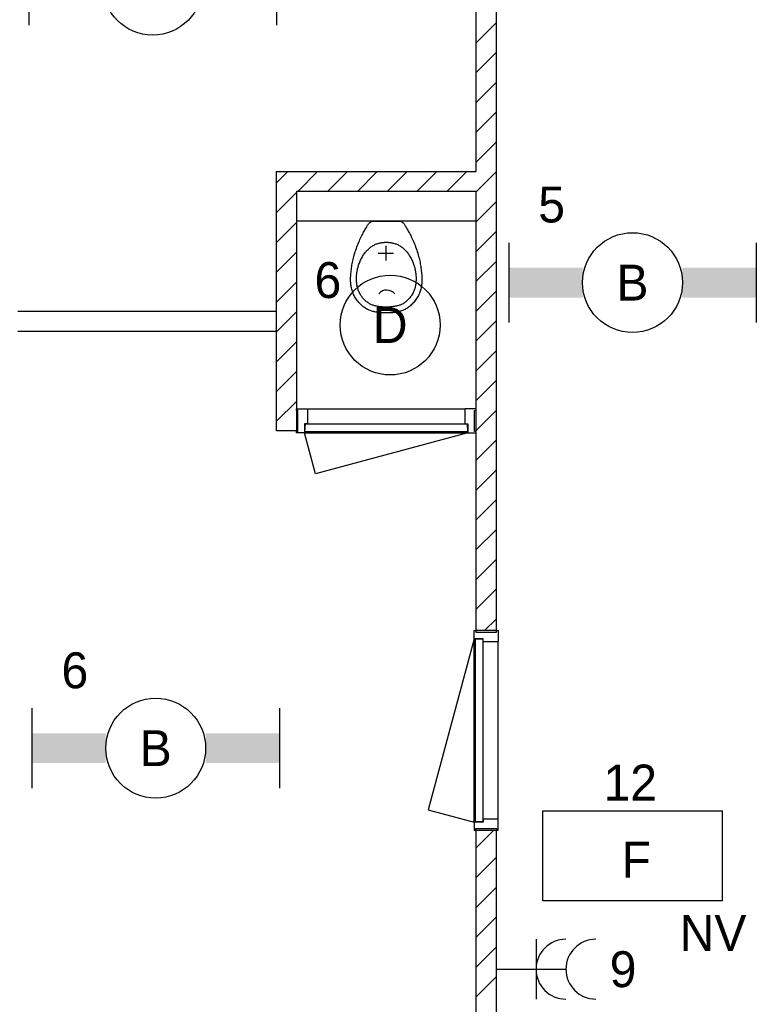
# Model space of a CAD drawing. Header units: millimetres. Extents: x -14827 to 65869, y -40284 to 56382.
# Tile 43 of 53: x 40427 to 44116, y 40938 to 45870. Entities that reach past the tile are written whole.
import ezdxf
from ezdxf.enums import TextEntityAlignment as Align

# ---------------------------------------------------------------- set-up
doc = ezdxf.new("R2010")
doc.units = ezdxf.units.MM
doc.header["$LTSCALE"] = 100
for name, color, linetype in [('AA32XI--_HOUT', 242, 'Continuous'), ('EL6222--', 130, 'Continuous'), ('EL6311--', 130, 'Continuous'), ('EL6350--', 130, 'Continuous'), ('xref', 9, 'Continuous')]:
    doc.layers.add(name, color=color, linetype=linetype)
doc.styles.add('BURO-018', font='BUROFONT', dxfattribs={"height": 180})

# ---------------------------------------------------------------- blocks, each defined once
blk = doc.blocks.new('1115B61240')
at = {"color": 0}
for p, q in [((-6.2, 2), (-6.2, -2)), ((6.2, 2), (6.2, -2))]:
    blk.add_line(p, q, dxfattribs=at)
at = {"color": 0, "linetype": 'Continuous'}
blk.add_circle((0, 0), 2.5, dxfattribs=at)
at = {"color": 0}
for points in [[(-2.5, 0.75), (-6.2, 0.75), (-2.5, -0.75), (-6.2, -0.75)], [(2.5, 0.75), (6.2, 0.75), (2.5, -0.75), (6.2, -0.75)]]:
    blk.add_solid(points, dxfattribs=at)
at = {"color": 0, "linetype": 'Continuous', "style": 'BURO-018'}
for tag, p in [('E_GKAST', (0, 8)), ('E_GROEP', (0, 5)), ('E_SGROEP', (4.5, 5)), ('E_ARMCODE', (0, 0)), ('E_SLET', (4.5, -3))]:
    blk.add_attdef(tag, text='', height=1.8, dxfattribs=at).set_placement(p, align=Align.MIDDLE)
blk = doc.blocks.new('111304A')
at = {"color": 0, "linetype": 'Continuous'}
for p, q in [((0, 1), (0, 4.5)), ((-1.5, 3), (1.5, 3))]:
    blk.add_line(p, q, dxfattribs=at)
for centre in [(0, 6), (0, 4.5)]:
    blk.add_arc(centre, 1.5, 180, 0, dxfattribs=at)
at = {"color": 0, "linetype": 'Continuous', "style": 'BURO-018'}
for tag, p in [('E_GKAST', (0, 11.5)), ('E_GROEP', (0, 8.5)), ('E_SGROEP', (4.5, 8.5))]:
    blk.add_attdef(tag, text='', height=1.8, dxfattribs=at).set_placement(p, align=Align.MIDDLE)
at = {"color": 0, "linetype": 'Continuous', "style": 'BURO-018', "flags": 1}
for tag, p in [('E_VERMCODE', (13, 8.5)), ('E_MATCODE', (0, 0))]:
    blk.add_attdef(tag, text='', height=1.8, dxfattribs=at).set_placement(p, align=Align.MIDDLE)
blk = doc.blocks.new('1115C3A')
at = {"color": 0, "linetype": 'Continuous'}
for p, q in [((-4.5, 5.5), (4.5, 5.5)), ((-4.5, 1), (-4.5, 5.5)), ((4.5, 1), (4.5, 5.5)), ((4.5, 1), (-4.5, 1))]:
    blk.add_line(p, q, dxfattribs=at)
at = {"color": 0, "linetype": 'Continuous', "style": 'BURO-018'}
for tag, p in [('E_GKAST', (0, 15.167)), ('E_GROEP', (0, 12.167)), ('E_SGROEP', (4.5, 12.167)), ('E_ARMCODE', (0, 8))]:
    blk.add_attdef(tag, text='', height=1.8, dxfattribs=at).set_placement(p, align=Align.MIDDLE)
blk = doc.blocks.new('1115B3A')
at = {"color": 0, "linetype": 'Continuous'}
blk.add_circle((0, 0), 2.5, dxfattribs=at)
at = {"color": 0, "linetype": 'Continuous', "style": 'BURO-018'}
for tag, p in [('E_GKAST', (0, 8)), ('E_GROEP', (0, 5)), ('E_SGROEP', (4.5, 5)), ('E_ARMCODE', (0, 0)), ('E_SLET', (4.5, -1))]:
    blk.add_attdef(tag, text='', height=1.8, dxfattribs=at).set_placement(p, align=Align.MIDDLE)

msp = doc.modelspace()

# ---------------------------------------------------------------- hatches: boundary and pattern name
at = {"layer": 'AA32XI--_HOUT'}
h = msp.add_hatch(dxfattribs=at)
h.set_pattern_fill('', color=256, scale=880, style=0, pattern_type=0)
h.set_pattern_definition([])
h.paths.add_polyline_path([(41812.6, 43920), (41866.6, 43920), (41868.6, 43918), (41868.6, 43847), (41866.6, 43845), (41853.6, 43845), (41853.6, 43802), (41851.6, 43800), (41812.6, 43800), (41812.6, 43808), (41820.6, 43808), (41820.6, 43912), (41812.6, 43912)])
h = msp.add_hatch(dxfattribs=at)
h.set_pattern_fill('', color=256, scale=880, style=0, pattern_type=0)
h.set_pattern_definition([])
h.paths.add_polyline_path([(42712.6, 43920), (42658.6, 43920), (42656.6, 43918), (42656.6, 43847), (42658.6, 43845), (42671.6, 43845), (42671.6, 43802), (42673.6, 43800), (42712.6, 43800), (42712.6, 43808), (42704.6, 43808), (42704.6, 43912), (42712.6, 43912)])
h = msp.add_hatch(dxfattribs=at)
h.set_pattern_fill('', color=256, scale=880, angle=-90, style=0, pattern_type=0)
h.set_pattern_definition([])
h.paths.add_polyline_path([(42822.6, 42810), (42822.6, 42756), (42820.6, 42754), (42749.6, 42754), (42747.6, 42756), (42747.6, 42769), (42704.6, 42769), (42702.6, 42771), (42702.6, 42810), (42710.6, 42810), (42710.6, 42802), (42814.6, 42802), (42814.6, 42810)])
h = msp.add_hatch(dxfattribs=at)
h.set_pattern_fill('', color=256, scale=880, style=0, pattern_type=0)
h.set_pattern_definition([])
h.paths.add_polyline_path([(42822.6, 41810), (42822.6, 41864), (42820.6, 41866), (42749.6, 41866), (42747.6, 41864), (42747.6, 41851), (42704.6, 41851), (42702.6, 41849), (42702.6, 41810), (42710.6, 41810), (42710.6, 41818), (42814.6, 41818), (42814.6, 41810)])

# ---------------------------------------------------------------- linework, layer by layer
at = {"layer": 'xref'}
for p, q in [((42812.6, 48610), (42812.6, 42810)), ((42712.6, 45110), (42712.6, 47510)), ((42712.6, 45754.2), (42812.6, 45854.2)), ((42712.6, 45604.9), (42812.6, 45704.9)), ((42712.6, 45455.5), (42812.6, 45555.5)), ((42712.6, 45306.2), (42812.6, 45406.2)), ((42712.6, 45156.8), (42812.6, 45256.8)), ((41712.6, 43910), (41712.6, 45110)), ((41712.6, 45110), (42712.6, 45110)), ((41712.6, 45052.9), (41769.8, 45110)), ((41819.1, 45010), (41919.1, 45110)), ((41968.4, 45010), (42068.4, 45110)), ((42117.8, 45010), (42217.8, 45110)), ((42267.1, 45010), (42367.1, 45110)), ((42416.5, 45010), (42516.5, 45110)), ((42565.8, 45010), (42665.8, 45110)), ((42712.6, 45007.5), (42812.6, 45107.5)), ((41712.6, 44903.6), (41812.6, 45003.6)), ((42712.6, 45010), (41812.6, 45010)), ((41812.6, 45010), (41812.6, 43910)), ((42712.6, 42810), (42712.6, 45010)), ((42712.6, 44858.2), (42812.6, 44958.2)), ((41712.6, 44754.2), (41812.6, 44854.2)), ((42712.6, 44860), (41812.6, 44860)), ((42165.2, 44833.5), (42167.3, 44837.2)), ((42167.3, 44837.2), (42169.3, 44840.6)), ((42169.3, 44840.6), (42171.2, 44843.7)), ((42171.2, 44843.7), (42173.2, 44846.6)), ((42173.2, 44846.6), (42175.4, 44849.4)), ((42175.4, 44849.4), (42178, 44852)), ((42178, 44852), (42181.1, 44854.7)), ((42181.1, 44854.7), (42184.8, 44857.3)), ((42184.8, 44857.3), (42189.2, 44860)), ((42189.2, 44860), (42336.1, 44860)), ((42336.1, 44860), (42340.5, 44857.3)), ((42340.5, 44857.3), (42344.2, 44854.7)), ((42344.2, 44854.7), (42347.2, 44852)), ((42347.2, 44852), (42349.8, 44849.4)), ((42349.8, 44849.4), (42352.1, 44846.6)), ((42352.1, 44846.6), (42354.1, 44843.7)), ((42354.1, 44843.7), (42356, 44840.6)), ((42356, 44840.6), (42358, 44837.2)), ((42358, 44837.2), (42360.1, 44833.5)), ((42137.2, 44782), (42140.4, 44788.2)), ((42140.4, 44788.2), (42143.4, 44794.2)), ((42143.4, 44794.2), (42146.5, 44799.9)), ((42146.5, 44799.9), (42149.4, 44805.5)), ((42149.4, 44805.5), (42152.3, 44810.8)), ((42152.3, 44810.8), (42155.1, 44815.9)), ((42155.1, 44815.9), (42157.8, 44820.7)), ((42157.8, 44820.7), (42160.4, 44825.2)), ((42160.4, 44825.2), (42162.9, 44829.5)), ((42162.9, 44829.5), (42165.2, 44833.5)), ((42360.1, 44833.5), (42362.4, 44829.5)), ((42362.4, 44829.5), (42364.9, 44825.2)), ((42364.9, 44825.2), (42367.4, 44820.7)), ((42367.4, 44820.7), (42370.1, 44815.9)), ((42370.1, 44815.9), (42372.9, 44810.8)), ((42372.9, 44810.8), (42375.8, 44805.5)), ((42375.8, 44805.5), (42378.8, 44799.9)), ((42378.8, 44799.9), (42381.8, 44794.2)), ((42381.8, 44794.2), (42384.9, 44788.2)), ((42384.9, 44788.2), (42388, 44782)), ((42712.6, 44708.8), (42812.6, 44808.8)), ((42115.7, 44732), (42118.6, 44739.8)), ((42118.6, 44739.8), (42121.6, 44747.4)), ((42121.6, 44747.4), (42124.7, 44754.8)), ((42124.7, 44754.8), (42127.8, 44762)), ((42127.8, 44762), (42130.9, 44768.9)), ((42130.9, 44768.9), (42134.1, 44775.5)), ((42134.1, 44775.5), (42137.2, 44782)), ((42189.6, 44734.5), (42193.5, 44737)), ((42193.5, 44737), (42197.5, 44739.3)), ((42197.5, 44739.3), (42201.5, 44741.3)), ((42201.5, 44741.3), (42205.5, 44743.2)), ((42205.5, 44743.2), (42209.5, 44745)), ((42209.5, 44745), (42213.5, 44746.5)), ((42213.5, 44746.5), (42217.5, 44747.9)), ((42217.5, 44747.9), (42221.4, 44749.2)), ((42221.4, 44749.2), (42225.3, 44750.2)), ((42225.3, 44750.2), (42229.2, 44751.2)), ((42229.2, 44751.2), (42232.9, 44752)), ((42232.9, 44752), (42236.5, 44752.7)), ((42236.5, 44752.7), (42240, 44753.3)), ((42240, 44753.3), (42243.2, 44753.7)), ((42243.2, 44753.7), (42246.2, 44754.1)), ((42246.2, 44754.1), (42249, 44754.5)), ((42249, 44754.5), (42251.4, 44754.7)), ((42251.4, 44754.7), (42253.6, 44754.9)), ((42253.6, 44754.9), (42255.4, 44755.1)), ((42255.4, 44755.1), (42257, 44755.2)), ((42257, 44755.2), (42258.4, 44755.3)), ((42258.4, 44755.3), (42259.6, 44755.3)), ((42259.6, 44755.3), (42260.7, 44755.3)), ((42260.7, 44755.3), (42261.7, 44755.4)), ((42261.7, 44755.4), (42262.6, 44755.4)), ((42262.6, 44755.4), (42263.6, 44755.4)), ((42262.6, 44663.4), (42262.6, 44738)), ((42263.6, 44755.4), (42264.6, 44755.3)), ((42264.6, 44755.3), (42265.7, 44755.3)), ((42265.7, 44755.3), (42266.9, 44755.3)), ((42266.9, 44755.3), (42268.3, 44755.2)), ((42268.3, 44755.2), (42269.9, 44755.1)), ((42269.9, 44755.1), (42271.7, 44754.9)), ((42271.7, 44754.9), (42273.8, 44754.7)), ((42273.8, 44754.7), (42276.3, 44754.5)), ((42276.3, 44754.5), (42279, 44754.1)), ((42279, 44754.1), (42282.1, 44753.7)), ((42282.1, 44753.7), (42285.3, 44753.3)), ((42285.3, 44753.3), (42288.8, 44752.7)), ((42288.8, 44752.7), (42292.4, 44752)), ((42292.4, 44752), (42296.1, 44751.2)), ((42296.1, 44751.2), (42300, 44750.2)), ((42300, 44750.2), (42303.9, 44749.2)), ((42303.9, 44749.2), (42307.8, 44747.9)), ((42307.8, 44747.9), (42311.8, 44746.5)), ((42311.8, 44746.5), (42315.8, 44745)), ((42315.8, 44745), (42319.8, 44743.2)), ((42319.8, 44743.2), (42323.8, 44741.3)), ((42323.8, 44741.3), (42327.8, 44739.3)), ((42327.8, 44739.3), (42331.7, 44737)), ((42331.7, 44737), (42335.6, 44734.5)), ((42388, 44782), (42391.2, 44775.5)), ((42391.2, 44775.5), (42394.3, 44768.9)), ((42394.3, 44768.9), (42397.5, 44762)), ((42397.5, 44762), (42400.6, 44754.8)), ((42400.6, 44754.8), (42403.6, 44747.4)), ((42403.6, 44747.4), (42406.7, 44739.8)), ((42406.7, 44739.8), (42409.6, 44732)), ((41712.6, 44604.9), (41812.6, 44704.9)), ((42100.5, 44684.2), (42102.6, 44692)), ((42102.6, 44692), (42105, 44700)), ((42105, 44700), (42107.5, 44708)), ((42107.5, 44708), (42110.1, 44716)), ((42110.1, 44716), (42112.8, 44724.1)), ((42112.8, 44724.1), (42115.7, 44732)), ((42143.7, 44683.6), (42146.4, 44688)), ((42146.4, 44688), (42149.2, 44692.4)), ((42149.2, 44692.4), (42152, 44696.7)), ((42152, 44696.7), (42155, 44700.8)), ((42155, 44700.8), (42158, 44704.9)), ((42158, 44704.9), (42161.2, 44708.8)), ((42161.2, 44708.8), (42164.4, 44712.5)), ((42164.4, 44712.5), (42167.8, 44716.2)), ((42167.8, 44716.2), (42171.2, 44719.6)), ((42171.2, 44719.6), (42174.8, 44723)), ((42174.8, 44723), (42178.4, 44726.1)), ((42178.4, 44726.1), (42182.1, 44729.1)), ((42182.1, 44729.1), (42185.8, 44731.9)), ((42185.8, 44731.9), (42189.6, 44734.5)), ((42221.3, 44700), (42299.7, 44700)), ((42335.6, 44734.5), (42339.5, 44731.9)), ((42339.5, 44731.9), (42343.2, 44729.1)), ((42343.2, 44729.1), (42346.9, 44726.1)), ((42346.9, 44726.1), (42350.5, 44723)), ((42350.5, 44723), (42354, 44719.6)), ((42354, 44719.6), (42357.5, 44716.2)), ((42357.5, 44716.2), (42360.8, 44712.5)), ((42360.8, 44712.5), (42364.1, 44708.8)), ((42364.1, 44708.8), (42367.2, 44704.9)), ((42367.2, 44704.9), (42370.3, 44700.8)), ((42370.3, 44700.8), (42373.2, 44696.7)), ((42373.2, 44696.7), (42376.1, 44692.4)), ((42376.1, 44692.4), (42378.9, 44688)), ((42378.9, 44688), (42381.5, 44683.6)), ((42409.6, 44732), (42412.5, 44724.1)), ((42412.5, 44724.1), (42415.2, 44716)), ((42415.2, 44716), (42417.8, 44708)), ((42417.8, 44708), (42420.3, 44700)), ((42420.3, 44700), (42422.6, 44692)), ((42422.6, 44692), (42424.8, 44684.2)), ((42089.9, 44633.3), (42091, 44640.3)), ((42091, 44640.3), (42092.2, 44647.4)), ((42092.2, 44647.4), (42093.6, 44654.6)), ((42093.6, 44654.6), (42095.1, 44661.8)), ((42095.1, 44661.8), (42096.7, 44669.1)), ((42096.7, 44669.1), (42098.5, 44676.6)), ((42098.5, 44676.6), (42100.5, 44684.2)), ((42122.8, 44636), (42124.3, 44640.8)), ((42124.3, 44640.8), (42126, 44645.6)), ((42126, 44645.6), (42127.8, 44650.4)), ((42127.8, 44650.4), (42129.7, 44655.3)), ((42129.7, 44655.3), (42131.8, 44660.1)), ((42131.8, 44660.1), (42134, 44664.9)), ((42134, 44664.9), (42136.3, 44669.6)), ((42136.3, 44669.6), (42138.7, 44674.3)), ((42138.7, 44674.3), (42141.2, 44679)), ((42141.2, 44679), (42143.7, 44683.6)), ((42381.5, 44683.6), (42384.1, 44679)), ((42384.1, 44679), (42386.6, 44674.3)), ((42386.6, 44674.3), (42389, 44669.6)), ((42389, 44669.6), (42391.3, 44664.9)), ((42391.3, 44664.9), (42393.5, 44660.1)), ((42393.5, 44660.1), (42395.5, 44655.3)), ((42395.5, 44655.3), (42397.5, 44650.4)), ((42397.5, 44650.4), (42399.3, 44645.6)), ((42399.3, 44645.6), (42400.9, 44640.8)), ((42400.9, 44640.8), (42402.5, 44636)), ((42424.8, 44684.2), (42426.8, 44676.6)), ((42426.8, 44676.6), (42428.6, 44669.1)), ((42428.6, 44669.1), (42430.2, 44661.8)), ((42430.2, 44661.8), (42431.7, 44654.6)), ((42431.7, 44654.6), (42433, 44647.4)), ((42433, 44647.4), (42434.3, 44640.3)), ((42434.3, 44640.3), (42435.4, 44633.3)), ((42712.6, 44559.5), (42812.6, 44659.5)), ((42084.6, 44585.1), (42085, 44591.6)), ((42085, 44591.6), (42085.6, 44598.3)), ((42085.6, 44598.3), (42086.3, 44605.2)), ((42086.3, 44605.2), (42087, 44612.2)), ((42087, 44612.2), (42087.9, 44619.2)), ((42087.9, 44619.2), (42088.9, 44626.3)), ((42088.9, 44626.3), (42089.9, 44633.3)), ((42113.6, 44583.5), (42113.8, 44587.6)), ((42113.8, 44587.6), (42114.2, 44591.7)), ((42114.2, 44591.7), (42114.6, 44595.8)), ((42114.6, 44595.8), (42115.1, 44600)), ((42115.1, 44600), (42115.7, 44604.2)), ((42115.7, 44604.2), (42116.4, 44608.6)), ((42116.4, 44608.6), (42117.2, 44613)), ((42117.2, 44613), (42118, 44617.5)), ((42118, 44617.5), (42119.1, 44622)), ((42119.1, 44622), (42120.2, 44626.6)), ((42120.2, 44626.6), (42121.4, 44631.3)), ((42121.4, 44631.3), (42122.8, 44636)), ((42402.5, 44636), (42403.8, 44631.3)), ((42403.8, 44631.3), (42405.1, 44626.6)), ((42405.1, 44626.6), (42406.2, 44622)), ((42406.2, 44622), (42407.2, 44617.5)), ((42407.2, 44617.5), (42408.1, 44613)), ((42408.1, 44613), (42408.9, 44608.6)), ((42408.9, 44608.6), (42409.6, 44604.2)), ((42409.6, 44604.2), (42410.2, 44600)), ((42410.2, 44600), (42410.7, 44595.8)), ((42410.7, 44595.8), (42411.1, 44591.7)), ((42411.1, 44591.7), (42411.4, 44587.6)), ((42411.4, 44587.6), (42411.7, 44583.5)), ((42435.4, 44633.3), (42436.4, 44626.3)), ((42436.4, 44626.3), (42437.4, 44619.2)), ((42437.4, 44619.2), (42438.2, 44612.2)), ((42438.2, 44612.2), (42439, 44605.2)), ((42439, 44605.2), (42439.7, 44598.3)), ((42439.7, 44598.3), (42440.2, 44591.6)), ((42440.2, 44591.6), (42440.7, 44585.1)), ((41712.6, 44455.5), (41812.6, 44555.5)), ((42083.9, 44567), (42084, 44572.8)), ((42084, 44561.6), (42083.9, 44567)), ((42084, 44572.8), (42084.2, 44578.8)), ((42084.2, 44556.3), (42084, 44561.6)), ((42084.2, 44578.8), (42084.6, 44585.1)), ((42084.5, 44551.2), (42084.2, 44556.3)), ((42085, 44546.2), (42084.5, 44551.2)), ((42085.6, 44541.2), (42085, 44546.2)), ((42086.4, 44536.3), (42085.6, 44541.2)), ((42113.3, 44571.4), (42113.4, 44575.5)), ((42113.4, 44567.3), (42113.3, 44571.4)), ((42113.4, 44579.5), (42113.6, 44583.5)), ((42113.4, 44575.5), (42113.4, 44579.5)), ((42113.6, 44563.2), (42113.4, 44567.3)), ((42113.8, 44559), (42113.6, 44563.2)), ((42114.2, 44554.8), (42113.8, 44559)), ((42114.6, 44550.6), (42114.2, 44554.8)), ((42115.1, 44546.3), (42114.6, 44550.6)), ((42115.8, 44541.9), (42115.1, 44546.3)), ((42116.6, 44537.5), (42115.8, 44541.9)), ((42409.5, 44541.9), (42408.7, 44537.5)), ((42410.1, 44546.3), (42409.5, 44541.9)), ((42410.7, 44550.6), (42410.1, 44546.3)), ((42411.1, 44554.8), (42410.7, 44550.6)), ((42411.5, 44559), (42411.1, 44554.8)), ((42411.7, 44563.2), (42411.5, 44559)), ((42411.7, 44583.5), (42411.8, 44579.5)), ((42411.9, 44567.3), (42411.7, 44563.2)), ((42411.8, 44579.5), (42411.9, 44575.5)), ((42411.9, 44575.5), (42411.9, 44571.4)), ((42411.9, 44571.4), (42411.9, 44567.3)), ((42439.7, 44541.2), (42438.9, 44536.3)), ((42440.3, 44546.2), (42439.7, 44541.2)), ((42440.8, 44551.2), (42440.3, 44546.2)), ((42440.7, 44585.1), (42441, 44578.8)), ((42441.1, 44556.3), (42440.8, 44551.2)), ((42441, 44578.8), (42441.3, 44572.8)), ((42441.3, 44561.6), (42441.1, 44556.3)), ((42441.3, 44572.8), (42441.3, 44567)), ((42441.3, 44567), (42441.3, 44561.6)), ((42087.3, 44531.2), (42086.4, 44536.3)), ((42088.4, 44526.1), (42087.3, 44531.2)), ((42089.7, 44520.8), (42088.4, 44526.1)), ((42091.1, 44515.5), (42089.7, 44520.8)), ((42092.8, 44510.1), (42091.1, 44515.5)), ((42094.6, 44504.7), (42092.8, 44510.1)), ((42096.7, 44499.3), (42094.6, 44504.7)), ((42099, 44493.9), (42096.7, 44499.3)), ((42101.5, 44488.6), (42099, 44493.9)), ((42104.3, 44483.3), (42101.5, 44488.6)), ((42117.5, 44533.1), (42116.6, 44537.5)), ((42118.6, 44528.7), (42117.5, 44533.1)), ((42119.8, 44524.2), (42118.6, 44528.7)), ((42121.1, 44519.7), (42119.8, 44524.2)), ((42122.7, 44515.2), (42121.1, 44519.7)), ((42124.4, 44510.7), (42122.7, 44515.2)), ((42126.3, 44506.3), (42124.4, 44510.7)), ((42128.3, 44501.9), (42126.3, 44506.3)), ((42130.6, 44497.5), (42128.3, 44501.9)), ((42133.1, 44493.3), (42130.6, 44497.5)), ((42135.7, 44489.1), (42133.1, 44493.3)), ((42138.5, 44485), (42135.7, 44489.1)), ((42389.6, 44489.1), (42386.8, 44485)), ((42392.2, 44493.3), (42389.6, 44489.1)), ((42394.7, 44497.5), (42392.2, 44493.3)), ((42396.9, 44501.9), (42394.7, 44497.5)), ((42399, 44506.3), (42396.9, 44501.9)), ((42400.9, 44510.7), (42399, 44506.3)), ((42402.6, 44515.2), (42400.9, 44510.7)), ((42404.1, 44519.7), (42402.6, 44515.2)), ((42405.5, 44524.2), (42404.1, 44519.7)), ((42406.7, 44528.7), (42405.5, 44524.2)), ((42407.8, 44533.1), (42406.7, 44528.7)), ((42408.7, 44537.5), (42407.8, 44533.1)), ((42423.8, 44488.6), (42421, 44483.3)), ((42426.3, 44493.9), (42423.8, 44488.6)), ((42428.6, 44499.3), (42426.3, 44493.9)), ((42430.6, 44504.7), (42428.6, 44499.3)), ((42432.5, 44510.1), (42430.6, 44504.7)), ((42434.2, 44515.5), (42432.5, 44510.1)), ((42435.6, 44520.8), (42434.2, 44515.5)), ((42436.9, 44526.1), (42435.6, 44520.8)), ((42438, 44531.2), (42436.9, 44526.1)), ((42438.9, 44536.3), (42438, 44531.2)), ((42712.6, 44410.1), (42812.6, 44510.1)), ((42107.3, 44478.1), (42104.3, 44483.3)), ((42110.5, 44472.9), (42107.3, 44478.1)), ((42113.9, 44467.9), (42110.5, 44472.9)), ((42117.5, 44463), (42113.9, 44467.9)), ((42121.3, 44458.3), (42117.5, 44463)), ((42125.1, 44453.7), (42121.3, 44458.3)), ((42129.2, 44449.2), (42125.1, 44453.7)), ((42133.3, 44445), (42129.2, 44449.2)), ((42137.5, 44440.9), (42133.3, 44445)), ((42141.8, 44437), (42137.5, 44440.9)), ((42141.4, 44481), (42138.5, 44485)), ((42144.4, 44477.1), (42141.4, 44481)), ((42147.6, 44473.4), (42144.4, 44477.1)), ((42150.8, 44469.8), (42147.6, 44473.4)), ((42154.1, 44466.4), (42150.8, 44469.8)), ((42157.5, 44463.1), (42154.1, 44466.4)), ((42160.9, 44460), (42157.5, 44463.1)), ((42164.4, 44457.1), (42160.9, 44460)), ((42167.9, 44454.3), (42164.4, 44457.1)), ((42171.5, 44451.8), (42167.9, 44454.3)), ((42175.1, 44449.4), (42171.5, 44451.8)), ((42178.6, 44447.3), (42175.1, 44449.4)), ((42182.2, 44445.3), (42178.6, 44447.3)), ((42185.8, 44443.6), (42182.2, 44445.3)), ((42189.4, 44442), (42185.8, 44443.6)), ((42193.1, 44440.6), (42189.4, 44442)), ((42196.7, 44439.3), (42193.1, 44440.6)), ((42200.4, 44438.2), (42196.7, 44439.3)), ((42328.6, 44439.3), (42324.9, 44438.2)), ((42332.2, 44440.6), (42328.6, 44439.3)), ((42335.9, 44442), (42332.2, 44440.6)), ((42339.5, 44443.6), (42335.9, 44442)), ((42343.1, 44445.3), (42339.5, 44443.6)), ((42346.6, 44447.3), (42343.1, 44445.3)), ((42350.2, 44449.4), (42346.6, 44447.3)), ((42353.8, 44451.8), (42350.2, 44449.4)), ((42357.3, 44454.3), (42353.8, 44451.8)), ((42360.9, 44457.1), (42357.3, 44454.3)), ((42364.3, 44460), (42360.9, 44457.1)), ((42367.8, 44463.1), (42364.3, 44460)), ((42371.1, 44466.4), (42367.8, 44463.1)), ((42374.5, 44469.8), (42371.1, 44466.4)), ((42377.7, 44473.4), (42374.5, 44469.8)), ((42380.8, 44477.1), (42377.7, 44473.4)), ((42383.9, 44481), (42380.8, 44477.1)), ((42387.8, 44440.9), (42383.5, 44437)), ((42386.8, 44485), (42383.9, 44481)), ((42392, 44445), (42387.8, 44440.9)), ((42396.1, 44449.2), (42392, 44445)), ((42400.1, 44453.7), (42396.1, 44449.2)), ((42404, 44458.3), (42400.1, 44453.7)), ((42407.8, 44463), (42404, 44458.3)), ((42411.4, 44467.9), (42407.8, 44463)), ((42414.8, 44472.9), (42411.4, 44467.9)), ((42418, 44478.1), (42414.8, 44472.9)), ((42421, 44483.3), (42418, 44478.1)), ((40417.6, 44410), (41712.6, 44410)), ((41712.6, 44306.2), (41812.6, 44406.2)), ((42146.1, 44433.4), (42141.8, 44437)), ((42150.6, 44430), (42146.1, 44433.4)), ((42155, 44426.7), (42150.6, 44430)), ((42159.5, 44423.8), (42155, 44426.7)), ((42164.1, 44421.1), (42159.5, 44423.8)), ((42168.6, 44418.6), (42164.1, 44421.1)), ((42173.1, 44416.4), (42168.6, 44418.6)), ((42177.6, 44414.5), (42173.1, 44416.4)), ((42182, 44412.7), (42177.6, 44414.5)), ((42186.4, 44411.1), (42182, 44412.7)), ((42190.6, 44409.8), (42186.4, 44411.1)), ((42194.7, 44408.6), (42190.6, 44409.8)), ((42198.7, 44407.5), (42194.7, 44408.6)), ((42202.5, 44406.6), (42198.7, 44407.5)), ((42204.2, 44437.2), (42200.4, 44438.2)), ((42206.1, 44405.8), (42202.5, 44406.6)), ((42208, 44436.3), (42204.2, 44437.2)), ((42209.7, 44405.1), (42206.1, 44405.8)), ((42211.9, 44435.4), (42208, 44436.3)), ((42213.3, 44404.5), (42209.7, 44405.1)), ((42216.1, 44434.7), (42211.9, 44435.4)), ((42216.8, 44404), (42213.3, 44404.5)), ((42221, 44433.9), (42216.1, 44434.7)), ((42220.4, 44403.6), (42216.8, 44404)), ((42224.1, 44403.1), (42220.4, 44403.6)), ((42226.8, 44433.2), (42221, 44433.9)), ((42227.9, 44402.7), (42224.1, 44403.1)), ((42233.8, 44432.4), (42226.8, 44433.2)), ((42231.8, 44402.4), (42227.9, 44402.7)), ((42235.9, 44402), (42231.8, 44402.4)), ((42242.3, 44431.7), (42233.8, 44432.4)), ((42240.2, 44401.7), (42235.9, 44402)), ((42244.6, 44401.4), (42240.2, 44401.7)), ((42252.5, 44430.8), (42242.3, 44431.7)), ((42249, 44401.2), (42244.6, 44401.4)), ((42253.5, 44401), (42249, 44401.2)), ((42264.7, 44429.9), (42252.5, 44430.8)), ((42258.1, 44400.9), (42253.5, 44401)), ((42262.6, 44400.9), (42258.1, 44400.9)), ((42272.8, 44430.8), (42260.5, 44429.9)), ((42267.2, 44400.9), (42262.6, 44400.9)), ((42271.8, 44401), (42267.2, 44400.9)), ((42276.3, 44401.2), (42271.8, 44401)), ((42283, 44431.7), (42272.8, 44430.8)), ((42280.7, 44401.4), (42276.3, 44401.2)), ((42285.1, 44401.7), (42280.7, 44401.4)), ((42291.5, 44432.4), (42283, 44431.7)), ((42289.3, 44402), (42285.1, 44401.7)), ((42293.5, 44402.4), (42289.3, 44402)), ((42298.5, 44433.2), (42291.5, 44432.4)), ((42297.4, 44402.7), (42293.5, 44402.4)), ((42301.2, 44403.1), (42297.4, 44402.7)), ((42304.2, 44433.9), (42298.5, 44433.2)), ((42304.9, 44403.6), (42301.2, 44403.1)), ((42309.1, 44434.7), (42304.2, 44433.9)), ((42308.5, 44404), (42304.9, 44403.6)), ((42312, 44404.5), (42308.5, 44404)), ((42313.4, 44435.4), (42309.1, 44434.7)), ((42315.6, 44405.1), (42312, 44404.5)), ((42317.3, 44436.3), (42313.4, 44435.4)), ((42319.2, 44405.8), (42315.6, 44405.1)), ((42321.1, 44437.2), (42317.3, 44436.3)), ((42322.8, 44406.6), (42319.2, 44405.8)), ((42324.9, 44438.2), (42321.1, 44437.2)), ((42326.6, 44407.5), (42322.8, 44406.6)), ((42330.6, 44408.6), (42326.6, 44407.5)), ((42334.7, 44409.8), (42330.6, 44408.6)), ((42338.9, 44411.1), (42334.7, 44409.8)), ((42343.3, 44412.7), (42338.9, 44411.1)), ((42347.7, 44414.5), (42343.3, 44412.7)), ((42352.2, 44416.4), (42347.7, 44414.5)), ((42356.7, 44418.6), (42352.2, 44416.4)), ((42361.2, 44421.1), (42356.7, 44418.6)), ((42365.7, 44423.8), (42361.2, 44421.1)), ((42370.2, 44426.7), (42365.7, 44423.8)), ((42374.7, 44430), (42370.2, 44426.7)), ((42379.1, 44433.4), (42374.7, 44430)), ((42383.5, 44437), (42379.1, 44433.4)), ((42712.6, 44260.8), (42812.6, 44360.8)), ((40417.6, 44310), (41712.6, 44310)), ((41712.6, 44156.8), (41812.6, 44256.8)), ((42712.6, 44111.5), (42812.6, 44211.5)), ((41712.6, 44007.5), (41812.6, 44107.5)), ((42712.6, 43962.1), (42812.6, 44062.1)), ((41712.6, 43858.2), (41812.6, 43958.2)), ((41712.6, 43810), (41712.6, 43910)), ((41712.6, 43910), (41712.6, 43910)), ((41812.6, 43920), (41866.6, 43920)), ((41812.6, 43912), (41812.6, 43920)), ((41820.6, 43912), (41812.6, 43912)), ((41812.6, 43910), (41812.6, 43810)), ((41820.6, 43808), (41820.6, 43912)), ((41866.6, 43920), (41868.6, 43918)), ((41868.6, 43920), (42656.6, 43920)), ((41868.6, 43918), (41868.6, 43847)), ((42658.6, 43920), (42656.6, 43918)), ((42656.6, 43918), (42656.6, 43847)), ((42712.6, 43920), (42658.6, 43920)), ((42704.6, 43808), (42704.6, 43912)), ((42704.6, 43912), (42712.6, 43912)), ((42712.6, 43912), (42712.6, 43920)), ((42712.6, 43812.8), (42812.6, 43912.8)), ((41812.6, 43810), (41712.6, 43810)), ((41812.6, 43800), (41812.6, 43808)), ((41812.6, 43808), (41820.6, 43808)), ((41851.6, 43800), (41812.6, 43800)), ((41853.6, 43802), (41851.6, 43800)), ((41866.6, 43845), (41853.6, 43845)), ((41853.6, 43845), (41853.6, 43802)), ((41853.6, 43800), (42671.6, 43800)), ((41908.4, 43595.5), (41853.6, 43800)), ((41855.6, 43805), (41857.6, 43845)), ((42669.6, 43805), (41855.6, 43805)), ((41857.6, 43845), (42667.6, 43845)), ((41868.6, 43847), (41866.6, 43845)), ((41868.6, 43845), (42656.6, 43845)), ((42671.6, 43800), (41908.4, 43595.5)), ((42656.6, 43847), (42658.6, 43845)), ((42658.6, 43845), (42671.6, 43845)), ((42667.6, 43845), (42669.6, 43805)), ((42671.6, 43845), (42671.6, 43802)), ((42671.6, 43802), (42673.6, 43800)), ((42673.6, 43800), (42712.6, 43800)), ((42712.6, 43808), (42704.6, 43808)), ((42712.6, 43800), (42712.6, 43808)), ((42712.6, 43663.4), (42812.6, 43763.4)), ((42712.6, 43514.1), (42812.6, 43614.1)), ((42712.6, 43364.8), (42812.6, 43464.8)), ((42712.6, 43215.4), (42812.6, 43315.4)), ((42712.6, 43066.1), (42812.6, 43166.1)), ((42712.6, 42916.7), (42812.6, 43016.7)), ((42755.3, 42810), (42812.6, 42867.4)), ((42702.6, 42769), (42473.1, 41912.5)), ((42702.6, 42771), (42702.6, 42810)), ((42702.6, 42810), (42710.6, 42810)), ((42704.6, 42769), (42702.6, 42771)), ((42702.6, 41851), (42702.6, 42769)), ((42747.6, 42769), (42704.6, 42769)), ((42747.6, 42765), (42707.6, 42767)), ((42707.6, 42767), (42707.6, 41853)), ((42710.6, 42810), (42710.6, 42802)), ((42710.6, 42802), (42814.6, 42802)), ((42812.6, 42810), (42712.6, 42810)), ((42747.6, 42756), (42747.6, 42769)), ((42747.6, 41855), (42747.6, 42765)), ((42814.6, 42802), (42814.6, 42810)), ((42814.6, 42810), (42822.6, 42810)), ((42822.6, 42810), (42822.6, 42756)), ((42749.6, 42754), (42747.6, 42756)), ((42747.6, 41866), (42747.6, 42754)), ((42820.6, 42754), (42749.6, 42754)), ((42822.6, 42756), (42820.6, 42754)), ((42822.6, 41866), (42822.6, 42754)), ((42473.1, 41912.5), (42702.6, 41851)), ((42704.6, 41851), (42702.6, 41849)), ((42702.6, 41849), (42702.6, 41810)), ((42747.6, 41851), (42704.6, 41851)), ((42707.6, 41853), (42747.6, 41855)), ((42749.6, 41866), (42747.6, 41864)), ((42747.6, 41864), (42747.6, 41851)), ((42820.6, 41866), (42749.6, 41866)), ((42822.6, 41864), (42820.6, 41866)), ((42822.6, 41810), (42822.6, 41864)), ((42702.6, 41810), (42710.6, 41810)), ((42710.6, 41810), (42710.6, 41818)), ((42710.6, 41818), (42814.6, 41818)), ((42712.6, 40810), (42712.6, 41810)), ((42712.6, 41810), (42812.6, 41810)), ((42712.6, 41722), (42800.7, 41810)), ((42812.6, 41810), (42812.6, 39710)), ((42814.6, 41818), (42814.6, 41810)), ((42814.6, 41810), (42822.6, 41810)), ((42712.6, 41572.7), (42812.6, 41672.7)), ((42712.6, 41423.3), (42812.6, 41523.3)), ((42712.6, 41274), (42812.6, 41374)), ((42712.6, 41124.6), (42812.6, 41224.6)), ((42712.6, 40975.3), (42812.6, 41075.3))]:
    msp.add_line(p, q, dxfattribs=at)
msp.add_arc((42265, 44464.5), 51.1, 38.613, 139.7012, dxfattribs=at)

# ---------------------------------------------------------------- block references
at = {"layer": 'EL6222--'}
ref = msp.add_blockref('111304A', (42712.6, 41113.8), dxfattribs=dict(at, xscale=100, yscale=100, zscale=100, rotation=270))
ref.add_attrib('E_GROEP', '9', dxfattribs={"layer": '0', "color": 7, "linetype": 'Continuous', "height": 180, "style": 'BURO-018'}).set_placement((43448.6, 41113.8), align=Align.MIDDLE)
at = {"layer": 'EL6311--'}
ref = msp.add_blockref('1115B61240', (41093.1, 46043.2), dxfattribs=dict(at, xscale=100, yscale=100, zscale=100))
ref.add_attrib('E_ARMCODE', 'M', dxfattribs={"layer": '0', "color": 7, "linetype": 'Continuous', "height": 180, "style": 'BURO-018'}).set_placement((41093.1, 46043.2), align=Align.MIDDLE)
ref.add_attrib('E_GROEP', '6', dxfattribs={"layer": '0', "color": 7, "linetype": 'Continuous', "height": 180, "style": 'BURO-018'}).set_placement((40688.2, 46433.2), align=Align.MIDDLE)
ref = msp.add_blockref('1115B61240', (43495.7, 44553), dxfattribs=dict(at, xscale=100, yscale=100, zscale=100))
ref.add_attrib('E_ARMCODE', 'B', dxfattribs={"layer": '0', "color": 7, "linetype": 'Continuous', "height": 180, "style": 'BURO-018'}).set_placement((43495.7, 44553), align=Align.MIDDLE)
ref.add_attrib('E_GROEP', '5', dxfattribs={"layer": '0', "color": 7, "linetype": 'Continuous', "height": 180, "style": 'BURO-018'}).set_placement((43090.8, 44943), align=Align.MIDDLE)
ref = msp.add_blockref('1115B3A', (42282.3, 44340.4), dxfattribs=dict(at, xscale=100, yscale=100, zscale=100))
ref.add_attrib('E_ARMCODE', 'D', dxfattribs={"layer": '0', "color": 7, "linetype": 'Continuous', "height": 180, "style": 'BURO-018'}).set_placement((42282.3, 44340.4), align=Align.MIDDLE)
ref.add_attrib('E_GROEP', '6', dxfattribs={"layer": '0', "color": 7, "linetype": 'Continuous', "height": 180, "style": 'BURO-018'}).set_placement((41970.3, 44565.7), align=Align.MIDDLE)
ref = msp.add_blockref('1115B61240', (41108, 42220.9), dxfattribs=dict(at, xscale=100, yscale=100, zscale=100))
ref.add_attrib('E_ARMCODE', 'B', dxfattribs={"layer": '0', "color": 7, "linetype": 'Continuous', "height": 180, "style": 'BURO-018'}).set_placement((41108, 42220.9), align=Align.MIDDLE)
ref.add_attrib('E_GROEP', '6', dxfattribs={"layer": '0', "color": 7, "linetype": 'Continuous', "height": 180, "style": 'BURO-018'}).set_placement((40703.2, 42610.9), align=Align.MIDDLE)
at = {"layer": 'EL6350--'}
ref = msp.add_blockref('1115C3A', (43496.8, 41356.6), dxfattribs=dict(at, xscale=100, yscale=100, zscale=100))
ref.add_attrib('E_ARMCODE', 'F', dxfattribs={"layer": '0', "color": 7, "linetype": 'Continuous', "height": 180, "style": 'BURO-018'}).set_placement((43514.8, 41662.7), align=Align.MIDDLE)
ref.add_attrib('E_GROEP', '12', dxfattribs={"layer": '0', "color": 7, "linetype": 'Continuous', "height": 180, "style": 'BURO-018'}).set_placement((43484.5, 42049.9), align=Align.MIDDLE)

# ---------------------------------------------------------------- texts
at = {"layer": 'EL6350--', "color": 1, "style": 'BURO-018'}
msp.add_text('NV', height=180, dxfattribs=at).set_placement((43732, 41205.1))

doc.saveas('drawing.dxf')
